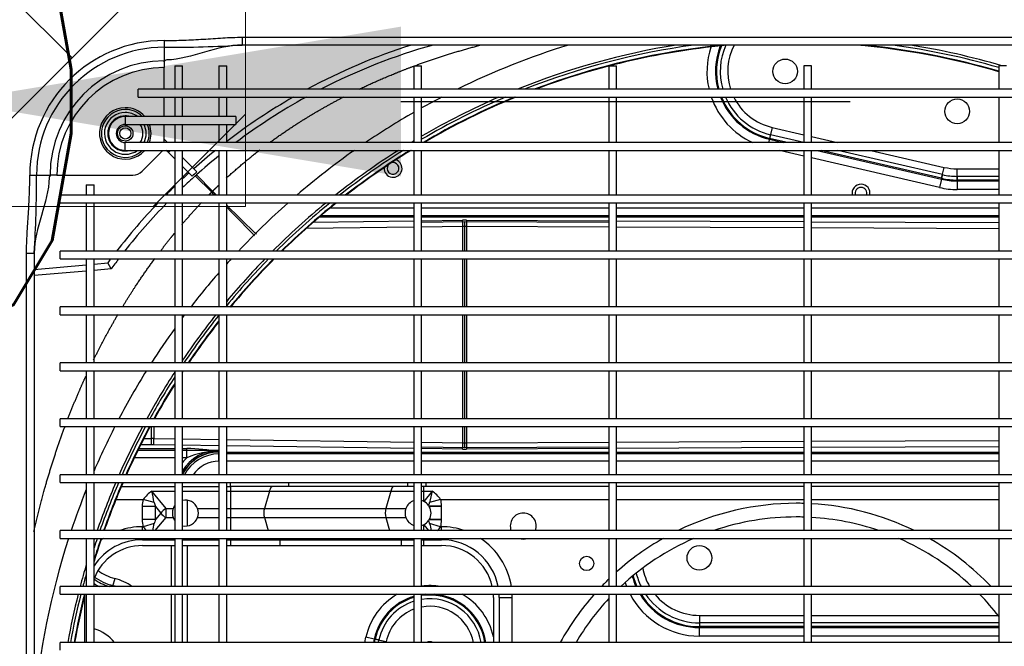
# Model space of a CAD drawing. Header units: millimetres. Extents: x -8884 to 95252, y -19446 to 55103.
# Tile 10 of 39: x -1960 to -1922, y -5194 to -5170. Entities that reach past the tile are written whole.
import ezdxf

# ---------------------------------------------------------------- set-up
doc = ezdxf.new("R2010")
doc.units = ezdxf.units.MM
doc.header["$LTSCALE"] = 1000
doc.header["$MEASUREMENT"] = 0
doc.linetypes.add('DASHDOT2', pattern=[0.5, 0.25, -0.125, 0, -0.125])
doc.linetypes.add('DASHED', pattern=[0.75, 0.5, -0.25])
doc.layers.get('Defpoints').update_dxf_attribs({"lineweight": 0})
doc.layers.add('EL_odgromówka', color=142, linetype='DASHDOT2', lineweight=60)
doc.layers.add('klimat_gaz', color=211, linetype='DASHED', lineweight=50)
doc.layers.add('KLIMA_NOWE', color=3, linetype='Continuous')
doc.layers.add('VRF_OPIS', color=7, linetype='Continuous', lineweight=30, plot=False)
doc.styles.get("Standard").update_dxf_attribs({"font": 'txt.shx'})
doc.dimstyles.get("Standard").update_dxf_attribs({"dimtxt": 0.18, "dimasz": 0.18, "dimexe": 0.18, "dimexo": 0.0625, "dimgap": 0.09, "dimtad": 0, "dimtih": 1, "dimtoh": 1, "dimdec": 4, "dimzin": 0, "dimdsep": 46, "dimtxsty": 'Standard', "dimcen": 0.09, "dimadec": 0, "dimazin": 0, "dimtfac": 1, "dimtdec": 4, "dimtofl": 0, "dimtmove": 0, "dimatfit": 3, "dimfxl": 0, "dimtolj": 1, "dimtzin": 0, "dimarcsym": 0})

# ---------------------------------------------------------------- blocks, each defined once
blk = doc.blocks.new('zw$D4A5')
at = {"layer": 'KLIMA_NOWE'}
for p, q in [((111.8, 740.77), (521.8, 740.77)), ((521.8, 740.77), (521.8, 737.77)), ((551.8, 739.5), (551.8, 736.9)), ((521.8, 737.77), (111.8, 737.77)), ((514.84, 717.77), (513.12, 737.77)), ((515.53, 737.77), (517.27, 717.77)), ((551.8, 736.9), (551.8, 731.7)), ((551.67, 731.7), (551.8, 731.7)), ((551.8, 731.34), (551.8, 731.7)), ((551.8, 729.1), (551.8, 731.34)), ((369.05, 727.77), (372.05, 727.77)), ((372.05, 152.77), (372.05, 727.77)), ((390.55, 727.77), (390.55, 152.77)), ((390.55, 727.77), (393.55, 727.77)), ((393.55, 152.77), (393.55, 727.77)), ((412.05, 727.77), (412.05, 152.77)), ((412.05, 727.77), (415.05, 727.77)), ((415.05, 152.77), (415.05, 727.77)), ((433.55, 727.77), (433.55, 152.77)), ((433.55, 727.77), (436.55, 727.77)), ((436.55, 152.77), (436.55, 727.77)), ((455.05, 727.77), (455.05, 152.77)), ((455.05, 727.77), (458.05, 727.77)), ((458.05, 152.77), (458.05, 727.77)), ((476.55, 727.77), (476.55, 152.77)), ((476.55, 727.77), (479.55, 727.77)), ((479.55, 152.77), (479.55, 727.77)), ((498.05, 727.77), (498.05, 152.77)), ((498.05, 727.77), (501.05, 727.77)), ((501.05, 152.77), (501.05, 727.77)), ((519.55, 727.77), (519.55, 152.77)), ((519.55, 727.77), (522.55, 727.77)), ((522.55, 152.77), (522.55, 727.77)), ((541.05, 727.77), (541.05, 152.77)), ((541.05, 727.77), (544.05, 727.77)), ((544.05, 152.77), (544.05, 727.77)), ((551.8, 729.1), (551.8, 699.84)), ((389.3, 718.42), (372.05, 718.42)), ((390.55, 717.77), (372.05, 717.77)), ((389.3, 718.58), (389.3, 718.42)), ((412.05, 717.77), (393.55, 717.77)), ((433.55, 717.77), (415.05, 717.77)), ((455.05, 717.77), (436.55, 717.77)), ((476.55, 717.77), (458.05, 717.77)), ((498.05, 717.77), (479.55, 717.77)), ((519.55, 717.77), (501.05, 717.77)), ((541.05, 717.77), (522.55, 717.77)), ((548.05, 717.77), (544.05, 717.77)), ((548.05, 717.77), (548.05, 714.77)), ((372.05, 714.77), (390.55, 714.77)), ((393.55, 714.77), (412.05, 714.77)), ((415.05, 714.77), (433.55, 714.77)), ((436.55, 714.77), (455.05, 714.77)), ((458.05, 714.77), (476.55, 714.77)), ((479.55, 714.77), (498.05, 714.77)), ((501.05, 714.77), (519.55, 714.77)), ((515.67, 708.24), (515.1, 714.77)), ((517.53, 714.77), (517.98, 709.54)), ((522.55, 714.77), (541.05, 714.77)), ((544.05, 714.77), (548.05, 714.77)), ((515.67, 708.24), (517.98, 709.54)), ((393.55, 707.64), (393.89, 707.55)), ((396.64, 706.84), (393.55, 707.64)), ((427.05, 706.36), (427.05, 695.88)), ((432.05, 704.29), (432.05, 683.77)), ((561.3, 702.77), (564.3, 702.77)), ((561.3, 702.77), (561.3, 177.77)), ((564.3, 177.77), (564.3, 702.77)), ((574.3, 702.77), (571.3, 702.77)), ((571.3, 702.77), (571.3, 660.27)), ((574.3, 660.27), (574.3, 702.77)), ((443.05, 683.77), (443.05, 699.31)), ((445.89, 683.77), (445.89, 697.94)), ((446.62, 697.57), (446.62, 683.77)), ((581.8, 697.77), (581.8, 182.77)), ((581.8, 697.77), (584.8, 697.77)), ((584.8, 182.77), (584.8, 697.77)), ((409.3, 696.17), (409.3, 683.77)), ((411.55, 696.17), (412.05, 696.17)), ((411.55, 696.17), (411.55, 683.77)), ((415.05, 696.17), (416.55, 696.17)), ((416.55, 695.88), (416.55, 696.17)), ((417.79, 691.63), (416.55, 695.88)), ((424.31, 696.24), (419.29, 696.24)), ((419.29, 691.11), (419.29, 696.24)), ((424.31, 691.11), (424.31, 696.24)), ((425.81, 691.63), (427.05, 695.88)), ((448.07, 692.71), (448.07, 696.85)), ((450.49, 695.62), (450.49, 692.71)), ((553.26, 696.3), (560.34, 689.23)), ((415.05, 691.22), (420.05, 687.1)), ((421.8, 689.04), (419.29, 691.11)), ((419.29, 691.11), (424.31, 691.11)), ((424.31, 691.11), (421.8, 689.04)), ((423.55, 687.1), (430.23, 692.61)), ((430.23, 692.61), (430.23, 683.77)), ((447.95, 683.77), (448.07, 691.86)), ((448.07, 692.71), (450.49, 692.71)), ((450.48, 691.73), (450.37, 683.77)), ((455.05, 691.73), (450.48, 691.73)), ((450.49, 692.71), (455.05, 692.71)), ((420.05, 687.1), (420.05, 684.35)), ((420.05, 687.1), (423.55, 687.1)), ((423.55, 687.1), (423.55, 684.35)), ((558.04, 683.77), (560.48, 686.2)), ((560.48, 686.2), (561.3, 687.02)), ((561.3, 685.38), (560.48, 686.2)), ((564.3, 687.77), (571.3, 687.77)), ((565.58, 687.77), (564.3, 686.49)), ((574.3, 687.77), (581.8, 687.77)), ((584.8, 687.77), (593.14, 687.77)), ((595.38, 687.77), (593.14, 687.77)), ((595.38, 687.77), (595.74, 687.77)), ((600.93, 687.77), (595.74, 687.77)), ((603.53, 687.77), (600.93, 687.77)), ((372.05, 685.03), (390.55, 685.03)), ((390.55, 683.77), (372.05, 683.77)), ((393.55, 685.03), (409.3, 685.03)), ((412.05, 683.77), (393.55, 683.77)), ((433.55, 683.77), (415.05, 683.77)), ((455.05, 683.77), (436.55, 683.77)), ((476.55, 683.77), (458.05, 683.77)), ((498.05, 683.77), (479.55, 683.77)), ((519.55, 683.77), (501.05, 683.77)), ((541.05, 683.77), (522.55, 683.77)), ((561.3, 683.77), (544.05, 683.77)), ((571.3, 683.77), (564.3, 683.77)), ((581.8, 683.77), (574.3, 683.77)), ((593.8, 683.77), (584.8, 683.77)), ((593.8, 683.77), (593.8, 680.77)), ((372.05, 680.77), (390.55, 680.77)), ((390.55, 678.93), (372.05, 678.93)), ((393.55, 680.77), (412.05, 680.77)), ((409.3, 678.93), (393.55, 678.93)), ((409.3, 680.77), (409.3, 666.77)), ((411.55, 680.77), (411.55, 666.77)), ((415.05, 680.77), (433.55, 680.77)), ((426.75, 678.93), (416.85, 678.93)), ((430.23, 680.77), (430.23, 666.77)), ((432.05, 680.77), (432.05, 666.77)), ((436.55, 680.77), (455.05, 680.77)), ((443.05, 679.06), (443.05, 680.77)), ((443.05, 679.06), (446.62, 679.06)), ((445.89, 666.77), (445.89, 680.77)), ((446.62, 680.77), (446.62, 679.06)), ((447.71, 666.77), (447.91, 680.77)), ((450.33, 680.77), (450.13, 666.77)), ((458.05, 680.77), (476.55, 680.77)), ((479.55, 680.77), (498.05, 680.77)), ((501.05, 680.77), (519.55, 680.77)), ((522.55, 680.77), (541.05, 680.77)), ((544.05, 680.77), (561.3, 680.77)), ((551.36, 677.08), (555.04, 680.77)), ((558.58, 680.77), (553.03, 675.22)), ((564.3, 680.77), (571.3, 680.77)), ((574.3, 680.77), (581.8, 680.77)), ((584.8, 680.77), (593.8, 680.77)), ((420.05, 674.98), (420.05, 666.77)), ((423.55, 674.98), (423.55, 666.77)), ((545.21, 669.54), (551.5, 675.83)), ((551.85, 675.43), (545.59, 669.18)), ((551.5, 675.83), (551.85, 675.43)), ((390.55, 666.77), (372.05, 666.77)), ((412.05, 666.77), (393.55, 666.77)), ((433.55, 666.77), (415.05, 666.77)), ((455.05, 666.77), (436.55, 666.77)), ((441.71, 666.77), (441.71, 666.77)), ((441.71, 666.77), (445.28, 666.77)), ((445.89, 666.77), (444.55, 666.77)), ((444.55, 666.77), (444.55, 666.77)), ((445.39, 666.77), (445.28, 666.77)), ((445.28, 666.77), (445.28, 666.77)), ((476.55, 666.77), (458.05, 666.77)), ((498.05, 666.77), (479.55, 666.77)), ((519.55, 666.77), (501.05, 666.77)), ((541.05, 666.77), (522.55, 666.77)), ((561.3, 666.77), (544.05, 666.77)), ((545.21, 669.54), (545.59, 669.18)), ((571.3, 666.77), (564.3, 666.77)), ((581.8, 666.77), (574.3, 666.77)), ((593.8, 666.77), (584.8, 666.77)), ((593.8, 666.77), (593.8, 663.77)), ((372.05, 663.77), (390.55, 663.77)), ((393.55, 663.77), (412.05, 663.77)), ((409.3, 663.77), (409.3, 662.24)), ((411.55, 663.77), (411.55, 662.24)), ((415.05, 663.77), (433.55, 663.77)), ((420.05, 663.77), (420.05, 662.24)), ((423.55, 663.77), (423.55, 662.24)), ((430.23, 663.77), (430.23, 662.24)), ((432.05, 663.77), (432.05, 662.24)), ((436.55, 663.77), (455.05, 663.77)), ((441.71, 591.77), (441.71, 663.77)), ((444.55, 591.77), (444.55, 663.77)), ((445.28, 663.77), (445.28, 591.77)), ((446.66, 591.77), (447.67, 663.77)), ((450.09, 663.77), (449.08, 591.77)), ((458.05, 663.77), (476.55, 663.77)), ((479.55, 663.77), (498.05, 663.77)), ((501.05, 663.77), (519.55, 663.77)), ((522.55, 663.77), (541.05, 663.77)), ((544.05, 663.77), (561.3, 663.77)), ((564.3, 663.77), (571.3, 663.77)), ((574.3, 663.77), (581.8, 663.77)), ((584.8, 663.77), (593.8, 663.77)), ((409.3, 662.24), (409.3, 643.38)), ((411.55, 662.24), (409.3, 662.24)), ((411.55, 662.24), (412.05, 662.24)), ((411.55, 662.24), (411.55, 643.38)), ((420.05, 662.24), (415.05, 662.24)), ((423.55, 662.24), (420.05, 662.24)), ((420.05, 662.24), (420.05, 649.25)), ((430.23, 662.24), (423.55, 662.24)), ((423.55, 662.24), (423.55, 649.25)), ((432.05, 662.24), (430.23, 662.24)), ((430.23, 662.24), (430.23, 647.36)), ((432.05, 662.24), (433.55, 662.24)), ((432.05, 639.95), (432.05, 662.24)), ((574.3, 660.27), (571.3, 660.27)), ((601.8, 222.77), (601.8, 657.77)), ((604.8, 657.77), (601.8, 657.77)), ((604.8, 657.77), (604.8, 222.77)), ((420.05, 649.25), (415.05, 647.84)), ((420.05, 649.25), (420.05, 602.54)), ((430.23, 647.36), (423.55, 649.25)), ((423.55, 649.25), (423.55, 602.54)), ((430.23, 647.36), (430.23, 600.65)), ((409.3, 643.38), (409.3, 596.67)), ((411.55, 643.38), (409.3, 643.38)), ((411.55, 643.38), (411.55, 596.67)), ((433.55, 639.95), (432.05, 639.95)), ((432.05, 594.07), (432.05, 639.95)), ((531.77, 591.77), (531.19, 633.24)), ((533.65, 630.46), (534.19, 591.77)), ((535.57, 591.77), (535.57, 628.24)), ((536.3, 627.37), (536.3, 591.77)), ((539.14, 623.97), (539.14, 591.77)), ((372.05, 610.62), (374.04, 610.19)), ((373.35, 606.98), (374.04, 610.19)), ((373.35, 606.98), (372.05, 607.25)), ((372.05, 606.9), (373.28, 606.64)), ((373.28, 606.64), (372.38, 602.4)), ((372.98, 605.22), (373.35, 606.98)), ((373.28, 606.64), (373.35, 606.98)), ((372.05, 605.42), (372.98, 605.22)), ((372.38, 602.4), (372.05, 602.47)), ((420.05, 602.54), (415.05, 601.12)), ((420.05, 602.54), (420.05, 594.85)), ((423.55, 602.54), (423.55, 594.85)), ((430.23, 600.65), (423.55, 602.54)), ((430.23, 600.65), (430.23, 591.77)), ((409.3, 596.67), (409.3, 591.77)), ((411.55, 596.67), (409.3, 596.67)), ((411.55, 596.67), (411.55, 591.77)), ((390.55, 591.77), (372.05, 591.77)), ((412.05, 591.77), (393.55, 591.77)), ((433.55, 591.77), (415.05, 591.77)), ((432.05, 594.07), (433.55, 594.07)), ((432.05, 591.77), (432.05, 594.07)), ((455.05, 591.77), (436.55, 591.77)), ((476.55, 591.77), (458.05, 591.77)), ((498.05, 591.77), (479.55, 591.77)), ((519.55, 591.77), (501.05, 591.77)), ((541.05, 591.77), (522.55, 591.77)), ((561.3, 591.77), (544.05, 591.77)), ((581.8, 591.77), (564.3, 591.77)), ((593.8, 591.77), (584.8, 591.77)), ((593.8, 591.77), (593.8, 588.77)), ((372.05, 588.77), (390.55, 588.77)), ((393.55, 588.77), (412.05, 588.77)), ((409.3, 588.77), (409.3, 588.1)), ((409.3, 588.1), (409.3, 581.17)), ((411.55, 588.1), (409.3, 588.1)), ((411.55, 588.77), (411.55, 588.1)), ((411.55, 588.1), (412.05, 588.1)), ((411.55, 588.1), (411.55, 581.17)), ((415.05, 588.77), (433.55, 588.77)), ((417.25, 588.1), (415.05, 588.1)), ((417.31, 587.98), (415.05, 586.11)), ((430.23, 584.72), (426.29, 587.98)), ((430.23, 588.1), (426.35, 588.1)), ((430.23, 588.77), (430.23, 588.1)), ((432.05, 588.1), (430.23, 588.1)), ((430.23, 588.1), (430.23, 584.72)), ((432.05, 587.21), (432.05, 588.77)), ((432.05, 516.77), (432.05, 587.21)), ((433.55, 587.21), (432.05, 587.21)), ((436.55, 588.77), (455.05, 588.77)), ((441.71, 516.77), (441.71, 588.77)), ((444.55, 516.77), (444.55, 588.77)), ((445.28, 588.77), (445.28, 516.77)), ((446.4, 573.04), (446.62, 588.77)), ((446.88, 572.22), (447.12, 588.77)), ((449.04, 588.77), (448.81, 572.91)), ((458.05, 588.77), (476.55, 588.77)), ((479.55, 588.77), (498.05, 588.77)), ((501.05, 588.77), (519.55, 588.77)), ((522.55, 588.77), (541.05, 588.77)), ((532.04, 572.91), (531.81, 588.77)), ((533.73, 588.77), (533.97, 572.22)), ((534.23, 588.77), (534.45, 573.04)), ((535.57, 516.77), (535.57, 588.77)), ((536.3, 588.77), (536.3, 516.77)), ((539.14, 588.77), (539.14, 516.77)), ((544.05, 588.77), (561.3, 588.77)), ((564.3, 588.77), (581.8, 588.77)), ((584.8, 588.77), (593.8, 588.77)), ((416.55, 581.46), (417.79, 585.7)), ((418.93, 586.07), (419.17, 585.92)), ((419.08, 581.1), (419.17, 585.92)), ((419.17, 585.92), (419.29, 585.84)), ((419.29, 581.1), (419.29, 585.84)), ((424.31, 585.84), (424.43, 585.92)), ((424.31, 581.1), (424.31, 585.84)), ((424.43, 585.92), (424.67, 586.07)), ((424.52, 581.1), (424.43, 585.92)), ((427.05, 581.46), (425.81, 585.7)), ((411.55, 581.17), (412.05, 581.17)), ((415.05, 581.17), (416.55, 581.17)), ((416.55, 581.17), (416.55, 581.46)), ((419.08, 581.1), (419.29, 581.1)), ((419.29, 581.1), (424.31, 581.1)), ((424.31, 581.1), (424.52, 581.1)), ((427.05, 581.46), (427.05, 516.77)), ((446.88, 572.22), (455.05, 572.22)), ((447.13, 516.77), (446.88, 572.22)), ((448.81, 572.91), (455.05, 572.91)), ((458.05, 572.91), (476.55, 572.91)), ((458.05, 572.22), (476.55, 572.22)), ((479.55, 572.91), (498.05, 572.91)), ((479.55, 572.22), (498.05, 572.22)), ((501.05, 572.91), (519.55, 572.91)), ((501.05, 572.22), (519.55, 572.22)), ((522.55, 572.91), (532.04, 572.91)), ((522.55, 572.22), (533.97, 572.22)), ((533.97, 572.22), (533.72, 516.77)), ((446.64, 516.77), (446.39, 571.48)), ((455.05, 571.53), (448.81, 571.53)), ((448.81, 571.53), (449.05, 516.77)), ((476.55, 571.53), (458.05, 571.53)), ((498.05, 571.53), (479.55, 571.53)), ((519.55, 571.53), (501.05, 571.53)), ((532.04, 571.53), (522.55, 571.53)), ((531.8, 516.77), (532.04, 571.53)), ((534.46, 571.48), (534.21, 516.77)), ((389.3, 561.17), (372.05, 561.17)), ((389.3, 558.92), (372.05, 558.92)), ((389.3, 558.92), (389.3, 553.92)), ((372.05, 553.92), (389.3, 553.92)), ((390.55, 516.77), (372.05, 516.77)), ((412.05, 516.77), (393.55, 516.77)), ((433.55, 516.77), (415.05, 516.77)), ((455.05, 516.77), (436.55, 516.77)), ((476.55, 516.77), (458.05, 516.77)), ((498.05, 516.77), (479.55, 516.77)), ((519.55, 516.77), (501.05, 516.77)), ((541.05, 516.77), (522.55, 516.77)), ((561.3, 516.77), (544.05, 516.77)), ((581.8, 516.77), (564.3, 516.77)), ((593.8, 516.77), (584.8, 516.77)), ((593.8, 516.77), (593.8, 513.77)), ((372.05, 513.77), (390.55, 513.77)), ((393.55, 513.77), (412.05, 513.77)), ((415.05, 513.77), (433.55, 513.77)), ((427.05, 513.77), (427.05, 441.77)), ((432.05, 441.77), (432.05, 513.77)), ((436.55, 513.77), (455.05, 513.77)), ((441.71, 441.77), (441.71, 513.77)), ((444.55, 441.77), (444.55, 513.77)), ((445.28, 513.77), (445.28, 441.77)), ((446.97, 441.77), (446.65, 513.77)), ((449.07, 513.77), (449.39, 441.77)), ((458.05, 513.77), (476.55, 513.77)), ((479.55, 513.77), (498.05, 513.77)), ((501.05, 513.77), (519.55, 513.77)), ((522.55, 513.77), (541.05, 513.77)), ((531.46, 441.77), (531.78, 513.77)), ((534.2, 513.77), (533.88, 441.77)), ((535.57, 441.77), (535.57, 513.77)), ((536.3, 513.77), (536.3, 441.77)), ((539.14, 513.77), (539.14, 441.77)), ((544.05, 513.77), (561.3, 513.77)), ((564.3, 513.77), (581.8, 513.77)), ((584.8, 513.77), (593.8, 513.77)), ((374.47, 441.77), (374.47, 481.93)), ((374.47, 481.93), (377.76, 481.93)), ((377.76, 481.93), (377.76, 441.77)), ((378.11, 481.93), (377.76, 481.93)), ((379.55, 481.93), (378.11, 481.93)), ((382.44, 481.93), (378.11, 481.93)), ((378.11, 441.77), (378.11, 481.93)), ((379.55, 441.77), (379.55, 481.93)), ((382.44, 481.93), (382.44, 441.77)), ((565.57, 454.99), (564.3, 455.29)), ((565.57, 454.99), (564.3, 449.53)), ((564.3, 448), (565.91, 454.92)), ((564.33, 441.77), (567.31, 454.59)), ((565.91, 454.92), (565.57, 454.99)), ((567.31, 454.59), (565.91, 454.92)), ((570.12, 453.94), (565.91, 454.92)), ((559.12, 441.77), (561.3, 451.16)), ((570.12, 453.94), (567.3, 441.77)), ((390.55, 441.77), (372.05, 441.77)), ((412.05, 441.77), (393.55, 441.77)), ((433.55, 441.77), (415.05, 441.77)), ((455.05, 441.77), (436.55, 441.77)), ((476.55, 441.77), (458.05, 441.77)), ((498.05, 441.77), (479.55, 441.77)), ((519.55, 441.77), (501.05, 441.77)), ((541.05, 441.77), (522.55, 441.77)), ((561.3, 441.77), (544.05, 441.77)), ((581.8, 441.77), (564.3, 441.77)), ((593.8, 441.77), (584.8, 441.77)), ((593.8, 438.77), (593.8, 441.77)), ((372.05, 438.77), (390.55, 438.77)), ((374.47, 366.77), (374.47, 438.77)), ((377.76, 438.77), (377.76, 366.77)), ((378.11, 366.77), (378.11, 438.77)), ((379.55, 366.77), (379.55, 438.77)), ((382.44, 438.77), (382.44, 367.04)), ((393.55, 438.77), (412.05, 438.77)), ((415.05, 438.77), (433.55, 438.77)), ((427.05, 438.77), (427.05, 366.77)), ((432.05, 366.77), (432.05, 438.77)), ((436.55, 438.77), (455.05, 438.77)), ((441.71, 366.77), (441.71, 438.77)), ((444.55, 366.77), (444.55, 438.77)), ((445.28, 438.77), (445.28, 366.77)), ((447.31, 366.77), (446.99, 438.77)), ((449.4, 438.77), (449.73, 366.77)), ((458.05, 438.77), (476.55, 438.77)), ((479.55, 438.77), (498.05, 438.77)), ((501.05, 438.77), (519.55, 438.77)), ((522.55, 438.77), (541.05, 438.77)), ((531.12, 366.77), (531.45, 438.77)), ((533.86, 438.77), (533.54, 366.77)), ((535.57, 366.77), (535.57, 438.77)), ((536.3, 438.77), (536.3, 366.77)), ((539.14, 438.77), (539.14, 366.77)), ((544.05, 438.77), (561.3, 438.77)), ((547, 389.57), (558.42, 438.77)), ((561.3, 436.61), (550.2, 388.83)), ((564.3, 438.77), (581.8, 438.77)), ((566.6, 438.77), (564.3, 428.86)), ((584.8, 438.77), (593.8, 438.77)), ((550.54, 388.75), (561.3, 435.08)), ((551.95, 388.42), (561.3, 428.7)), ((561.3, 415.94), (554.76, 387.77)), ((550.2, 388.83), (547, 389.57)), ((550.54, 388.75), (550.2, 388.83)), ((551.95, 388.42), (550.54, 388.75)), ((550.54, 388.75), (554.76, 387.77)), ((546.22, 366.77), (546.22, 382.77)), ((549.51, 382.77), (546.22, 382.77)), ((549.51, 382.77), (549.51, 366.77)), ((549.86, 382.77), (549.51, 382.77)), ((551.3, 382.77), (549.86, 382.77)), ((549.86, 382.77), (554.19, 382.77)), ((549.86, 366.77), (549.86, 382.77)), ((551.3, 366.77), (551.3, 382.77)), ((554.19, 382.77), (554.19, 366.77)), ((390.55, 366.77), (372.05, 366.77)), ((412.05, 366.77), (393.55, 366.77)), ((433.55, 366.77), (415.05, 366.77)), ((455.05, 366.77), (436.55, 366.77)), ((476.55, 366.77), (458.05, 366.77)), ((498.05, 366.77), (479.55, 366.77)), ((519.55, 366.77), (501.05, 366.77)), ((541.05, 366.77), (522.55, 366.77)), ((561.3, 366.77), (544.05, 366.77)), ((581.8, 366.77), (564.3, 366.77)), ((593.8, 366.77), (584.8, 366.77)), ((593.8, 363.77), (593.8, 366.77))]:
    blk.add_line(p, q, dxfattribs=at)
for centre, radius in [((567.8, 702.77), 2.95), ((567.8, 702.77), 2.15), ((402.41, 525.28), 2.75), ((404.55, 481.93), 4.75), ((404.55, 481.93), 4.75), ((591.66, 448.94), 4.75), ((591.66, 448.94), 4.75), ((576.3, 382.77), 4.75), ((576.3, 382.77), 4.75)]:
    blk.add_circle(centre, radius, dxfattribs=at)
for centre, radius, start, end in [((551.8, 687.77), 51.73, 0, 90), ((321.84, 445.8), 293, 72.0691, 85.1863), ((550.67, 1217.89), 480.99, 266.5586, 270.1343), ((551.8, 687.77), 49.13, 0, 90), ((550.82, 730.69), 1.32, 50.189, 90.7683), ((551.31, 731.37), 0.489, 357.0221, 43.5669), ((551.8, 687.77), 43.94, 0, 90), ((551.8, 687.77), 41.34, 0, 90), ((321.84, 445.8), 283.55, 75.9775, 79.8014), ((321.84, 445.8), 282.55, 75.9268, 79.765), ((321.84, 445.8), 293, 68.158, 71.4514), ((321.84, 445.8), 281.2, 75.8577, 79.7152), ((321.84, 445.8), 281, 75.8474, 79.7078), ((321.84, 445.8), 283.55, 73.5647, 75.3518), ((389.3, 696.17), 22.25, 88.1957, 90), ((321.84, 445.8), 282.55, 74.2667, 75.2988), ((362.8, 718.77), 15, 308.0731, 344.5217), ((362.8, 718.77), 15, 308.0731, 344.5217), ((414.55, 702.22), 22.07, 145.3621, 162.0492), ((414.55, 702.22), 23.52, 147.7649, 153.2213), ((414.55, 702.22), 21.34, 143.9877, 165.5225), ((414.55, 702.22), 18.5, 143.3883, 165.5225), ((389.3, 696.17), 20, 0, 68.4107), ((389.3, 696.17), 22.25, 0, 56.7009), ((321.84, 445.8), 281, 71.2755, 73.172), ((321.84, 445.8), 281.2, 71.2893, 73.0377), ((321.84, 445.8), 282.55, 71.3822, 72.1602), ((389.3, 696.17), 27.25, 33.3985, 35.9246), ((321.84, 445.8), 283.55, 71.4503, 71.5427), ((321.84, 445.8), 283.55, 66.7994, 70.8097), ((321.84, 445.8), 282.55, 66.7125, 70.7391), ((321.84, 445.8), 293, 62.959, 66.6318), ((567.8, 702.77), 9.91, 0, 229.033), ((321.84, 445.8), 281.2, 66.5938, 70.6427), ((321.84, 445.8), 281, 66.5761, 70.6284), ((380.34, 522.44), 232.28, 53.1795, 53.6603), ((567.8, 702.77), 9.21, 0, 225.0915), ((567.8, 702.77), 8.03, 0, 215.9289), ((567.8, 702.77), 6.75, 0, 195.7757), ((567.8, 702.77), 6.5, 90, 180), ((567.8, 702.77), 6.5, 0, 90), ((375.82, 712.22), 18.66, 341.8306, 345.5225), ((375.82, 712.22), 21.5, 325.5548, 345.5225), ((389.3, 696.17), 27.25, 0, 19.0991), ((321.84, 445.8), 283.55, 61.9803, 66.1383), ((321.84, 445.8), 293, 58.1292, 62.2984), ((380.34, 522.6), 229.73, 52.7016, 53.91), ((380.34, 522.44), 232.28, 46.2215, 52.2493), ((567.8, 702.77), 3.5, 0, 180), ((321.84, 445.8), 282.55, 61.8724, 66.0485), ((321.84, 445.8), 281.2, 61.7249, 65.926), ((321.84, 445.8), 281, 61.703, 65.9078), ((380.34, 522.6), 229.73, 45.6086, 51.755), ((567.8, 702.77), 9.21, 314.9085, 0), ((567.8, 702.77), 9.91, 310.967, 0), ((567.8, 702.77), 6.75, 344.2243, 0), ((567.8, 702.77), 8.03, 324.0711, 0), ((556.8, 699.84), 5, 180, 225), ((567.8, 702.77), 6.75, 238.7898, 301.2102), ((425.3, 684.17), 14.61, 126.7634, 134.6389), ((418.3, 684.17), 14.61, 35.2865, 53.2366), ((321.84, 445.8), 283.55, 57.0592, 61.2914), ((321.84, 445.8), 282.55, 57.3734, 61.1803), ((567.8, 702.77), 8.03, 244.15, 295.85), ((567.8, 702.77), 9.21, 247.6576, 292.3424), ((567.8, 702.77), 9.91, 249.3273, 290.6727), ((470.98, 941.98), 255.94, 257.3763, 258.005), ((372.62, 941.98), 255.94, 281.995, 283.0085), ((321.84, 445.8), 281.2, 57.8067, 61.0285), ((321.84, 445.8), 281, 57.8715, 61.0059), ((321.84, 445.8), 293, 54.3087, 57.4358), ((380.34, 522.44), 232.28, 43.9904, 45.1875), ((563.87, 692.77), 5, 225, 239.0551), ((595.4, 687.28), 0.491, 46.5229, 92.8881), ((617.74, 687.77), 22.01, 180, 180.3489), ((594.72, 686.78), 1.33, 359.2659, 39.7768), ((1081.92, 686.64), 480.99, 179.8657, 183.4414), ((421.8, 679.67), 5, 110.4923, 124.9771), ((421.8, 679.67), 5, 69.5077, 110.4923), ((421.8, 679.67), 5, 55.0229, 69.5077), ((421.8, 679.67), 5, 167.3273, 249.5077), ((421.8, 679.67), 5, 290.4923, 12.6727), ((429.55, 666.77), 15, 0, 62.1819), ((429.55, 666.77), 15.73, 0, 62.8168), ((429.55, 666.77), 15.84, 0, 62.0628), ((429.55, 666.77), 16.34, 0, 58.9389), ((429.55, 666.77), 18.26, 42.3168, 50.0509), ((417.07, 667.74), 28.34, 358.0352, 23.5451), ((379.49, 679.58), 67.14, 349.001, 359.5582), ((321.84, 445.8), 281, 56.5949, 56.739), ((321.84, 445.8), 282.55, 51.4474, 56.0723), ((321.84, 445.8), 281.2, 51.7947, 55.8866), ((321.84, 445.8), 281, 51.8466, 55.859), ((321.84, 445.8), 283.55, 51.5799, 55.9606), ((321.84, 445.8), 293, 53.0308, 53.3151), ((380.34, 522.6), 229.73, 41.8368, 43.5124), ((380.34, 522.44), 232.28, 42.1428, 42.9706), ((421.8, 679.67), 5, 249.5077, 290.4923), ((429.55, 666.77), 12.16, 0, 54.8572), ((321.84, 445.8), 293, 48.9513, 52.293), ((380.34, 522.3), 230.66, 41.5258, 42.1478), ((380.64, 522.3), 229.7, 38.9712, 41.8107), ((380.49, 522.3), 232.26, 38.8778, 41.5745), ((321.84, 445.8), 282.55, 45.596, 50.4815), ((321.84, 445.8), 283.55, 45.7936, 50.2372), ((321.84, 445.8), 293, 47.5642, 48.0658), ((380.49, 522.3), 232.26, 29.9168, 37.5228), ((321.84, 445.8), 281.2, 45.3254, 50.4099), ((321.84, 445.8), 281, 45.285, 50.3762), ((321.84, 445.8), 293, 41.5703, 46.7642), ((380.64, 522.3), 229.7, 28.8678, 36.913), ((321.84, 445.8), 283.55, 39.3697, 44.9417), ((321.84, 445.8), 282.55, 39.1219, 44.7382), ((321.84, 445.8), 281.2, 38.7817, 44.4593), ((321.84, 445.8), 281, 38.7309, 44.4177), ((321.84, 445.8), 293, 35.189, 40.6783), ((380.49, 522.3), 232.26, 17.663, 28.3983), ((380.64, 522.3), 229.7, 15.6764, 27.2782), ((321.84, 445.8), 283.55, 32.3832, 38.404), ((321.84, 445.8), 282.55, 32.0621, 38.1476), ((321.84, 445.8), 281.2, 31.6192, 37.7952), ((321.84, 445.8), 281, 31.5529, 37.7425), ((368.82, 585.66), 25.08, 29.9708, 78), ((321.84, 445.8), 293, 29.8796, 34.1578), ((368.82, 585.66), 21.44, 16.537, 78), ((368.82, 585.66), 21.79, 16.2667, 78), ((368.82, 585.66), 17.11, 20.8949, 78), ((368.82, 585.66), 20, 17.7687, 78), ((554.4, 599.77), 3.45, 86.4393, 340.5758), ((554.4, 599.77), 2.25, 55.1209, 0), ((554.4, 599.77), 2.25, 0, 11.8943), ((421.8, 590.17), 5, 110.4923, 161.0524), ((421.8, 590.17), 5, 69.5077, 110.4923), ((421.8, 590.17), 5, 18.8502, 69.5077), ((321.84, 445.8), 283.55, 30.9826, 31.2331), ((368.82, 585.66), 20, 279.285, 8.927), ((368.82, 585.66), 17.11, 280.8688, 10.4485), ((368.82, 585.66), 21.44, 278.655, 8.3217), ((368.82, 585.66), 21.79, 4.354, 8.1885), ((368.82, 585.66), 25.08, 350.3651, 7.1081), ((421.8, 590.17), 5, 196.4559, 204.4793), ((421.8, 590.17), 5, 204.4793, 206.0117), ((421.8, 590.17), 5, 206.0117, 234.9829), ((421.8, 590.17), 5, 305.0171, 333.9883), ((421.8, 590.17), 5, 333.9883, 335.5207), ((421.8, 590.17), 5, 335.5207, 343.4442), ((321.84, 445.8), 281.2, 22.4137, 30.4333), ((321.84, 445.8), 281, 22.3146, 30.3638), ((321.84, 445.8), 282.55, 23.0699, 30.3966), ((321.84, 445.8), 283.55, 23.5397, 30.2781), ((321.84, 445.8), 293, 27.4737, 29.2053), ((368.83, 585.67), 3.45, 0, 20.838), ((368.83, 585.67), 3.45, 339.162, 0), ((368.82, 585.66), 21.79, 278.5164, 355.646), ((470.98, 335.35), 255.94, 101.995, 102.6237), ((421.8, 590.17), 5, 239.8749, 300.1251), ((372.62, 335.35), 255.94, 76.9915, 78.005), ((418.3, 593.17), 14.61, 306.7634, 324.7135), ((389.3, 581.17), 22.25, 281.0118, 0), ((389.3, 581.17), 20, 282.2689, 0), ((425.3, 593.17), 14.61, 225.3611, 233.2366), ((389.3, 581.17), 27.25, 340.9009, 0), ((368.82, 585.66), 25.08, 282.4235, 330.0292), ((321.84, 445.8), 293, 17.1608, 26.174), ((389.3, 581.17), 27.25, 278.9727, 326.6015), ((389.3, 581.17), 20, 270, 273.5833), ((389.3, 581.17), 22.25, 270, 273.2206), ((389.3, 581.17), 27.25, 270, 272.6292), ((416.8, 549.67), 5, 0, 110.4873), ((416.8, 549.67), 5, 161.8051, 198.1949), ((416.8, 549.67), 5, 249.5127, 0), ((321.84, 445.8), 283.55, 9.1355, 21.973), ((321.84, 445.8), 282.55, 7.774, 21.4649), ((321.84, 445.8), 281.2, 5.3909, 20.7525), ((321.84, 445.8), 281, 4.9399, 20.6446), ((321.8, 444.67), 103.75, 48.4977, 61.0309), ((321.8, 444.67), 98.5, 47.05, 59.326), ((321.8, 444.67), 103.75, 44.02, 46.2458), ((321.8, 444.67), 98.5, 23.617, 43.2454), ((321.8, 444.67), 103.75, 29.5554, 41.7587), ((404.55, 481.93), 30.08, 117.7371, 180), ((404.55, 481.93), 30.08, 108.3373, 111.4496), ((404.55, 481.93), 26.79, 105.3833, 114.2428), ((404.55, 481.93), 26.79, 121.506, 180), ((404.55, 481.93), 26.44, 121.9672, 180), ((404.55, 481.93), 26.44, 105.0434, 114.5812), ((404.55, 481.93), 25, 103.5547, 116.1039), ((404.55, 481.93), 25, 124.0558, 180), ((404.55, 481.93), 22.11, 100.1464, 119.8307), ((404.55, 481.93), 22.11, 129.2795, 180), ((321.8, 444.67), 103.75, 0, 25.9999), ((591.66, 448.94), 30.08, 109.1404, 155.4597), ((591.66, 448.94), 30.08, 71.8211, 103.1903), ((321.8, 444.67), 98.5, 0, 18.7909), ((591.66, 448.94), 26.79, 111.6023, 166.9279), ((591.66, 448.94), 26.44, 111.8998, 166.9279), ((591.66, 448.94), 26.79, 68.6027, 104.8457), ((591.66, 448.94), 26.44, 68.2181, 105.0447), ((591.66, 448.94), 25, 66.08, 105.9357), ((591.66, 448.94), 25, 113.236, 166.9279), ((591.66, 448.94), 22.11, 62.7166, 108.0834), ((591.66, 448.94), 22.11, 116.4887, 166.9279), ((321.8, 444.67), 98.5, 358.3111, 0), ((321.8, 444.67), 103.75, 358.3966, 0), ((321.8, 444.67), 98.5, 341.2091, 356.5642), ((321.8, 444.67), 103.75, 334.0001, 356.7383), ((544.8, 419.77), 3.45, 0, 102.5559), ((544.8, 419.77), 2.25, 0, 109.4712), ((321.84, 445.8), 281, 343.6647, 355.0601), ((544.8, 419.77), 2.25, 250.5288, 0), ((544.8, 419.77), 3.45, 257.4441, 0), ((321.84, 445.8), 281.2, 343.6766, 354.6091), ((321.84, 445.8), 282.55, 343.757, 352.226), ((321.8, 444.67), 98.5, 316.7546, 336.383), ((321.84, 445.8), 283.55, 343.5571, 350.8645), ((321.8, 444.67), 103.75, 313.7542, 330.4446), ((576.3, 382.77), 30.08, 166.9279, 180), ((576.3, 382.77), 26.79, 166.9279, 180), ((576.3, 382.77), 26.44, 166.9279, 180), ((576.3, 382.77), 25, 166.9279, 180), ((576.3, 382.77), 22.11, 166.9279, 180), ((321.8, 444.67), 98.5, 307.7308, 314.2643), ((402.41, 364.06), 2.75, 79.8641, 100.1359)]:
    blk.add_arc(centre, radius, start, end, dxfattribs=at)
for centre, major_axis, ratio, start_param, end_param in [((427.86, 682.1), (14.36, -11.85), 0.536964, -3.718421, -3.491732), ((415.74, 682.1), (14.36, 11.85), 0.536964, 0.350139, 0.576828), ((427.86, 682.1), (-11.36, 9.38), 0.186691, -0.576828, -0.350139), ((415.74, 682.1), (11.36, 9.38), 0.186691, 0.350139, 0.576828), ((443.71, 692.71), (0, -16.3), 0.267949, 1.518436, 1.570796), ((450.48, 691.86), (-2.5, 0.04), 0.052331, 0.262167, 1.571531), ((446.12, 692.71), (0, -18.8), 0.232318, 1.518436, 1.570796), ((421.8, 687.1), (-1.75, -2.12), 0.536964, 4.135561, 5.129529), ((421.8, 687.1), (1.75, -2.12), 0.536964, 1.153657, 2.147625), ((546.78, 669.18), (-22.7, -22.57), 0.026137, -1.544507, -1.475884), ((545.21, 670.72), (-22.56, -22.7), 0.026137, 1.492743, 1.544507), ((545.21, 670.72), (-22.56, -22.7), 0.026137, 0.703132, 1.283789), ((546.78, 669.18), (-22.7, -22.57), 0.026137, -1.301483, -0.702711), ((421.8, 648.53), (2.75, 0), 0.342874, 0.880829, 2.260763), ((416.55, 646.04), (-5, 0), 0.342874, 5.832158, 6.283185), ((427.05, 646.04), (5, 0), 0.342874, 0, 0.880829), ((421.8, 601.81), (2.75, 0), 0.342874, 0.880829, 2.260763), ((416.55, 599.33), (-5, 0), 0.342874, 5.832158, 6.283185), ((427.05, 599.33), (5, 0), 0.342874, 0, 0.880829), ((427.86, 595.24), (-11.36, -9.38), 0.186691, 0.350139, 0.528586), ((415.74, 595.24), (11.36, -9.38), 0.186691, -0.528586, -0.350139), ((427.86, 595.24), (14.36, 11.85), 0.536964, 3.491732, 3.702617), ((415.74, 595.24), (14.36, -11.85), 0.536964, -0.561024, -0.350139), ((452.42, 571.86), (0, -22.5), 0.267949, 4.660029, 4.729183), ((448.81, 573.04), (-2.5, 0.04), 0.052331, 0.262167, 1.571531), ((454.83, 571.86), (0, 20), 0.301443, 1.518436, 1.587591), ((532.04, 573.04), (2.5, 0.04), 0.052331, 4.711654, 6.021018), ((526.02, 571.86), (0, -20), 0.301443, 1.554002, 1.623156), ((528.43, 571.86), (0, 22.5), 0.267949, 4.695595, 4.764749), ((448.81, 571.48), (-2.5, -0.01), 0.016793, 4.712313, 6.021348), ((532.04, 571.48), (2.5, -0.01), 0.016793, 0.261837, 1.570872)]:
    blk.add_ellipse(centre, major_axis=major_axis, ratio=ratio, start_param=start_param, end_param=end_param, dxfattribs=at)
for points, degree, knots in [([(521.8, 740.77), (524.3, 740.77), (526.8, 740.66), (531.8, 740.37), (534.3, 740.19), (539.29, 739.87), (541.79, 739.74), (546.79, 739.55), (549.3, 739.5), (551.8, 739.5)], 3, [0, 0, 0, 0, 0.25, 0.25, 0.5, 0.5, 0.75, 0.75, 1, 1, 1, 1]), ([(414.68, 737.94), (423.23, 736.01), (431.49, 733.67), (443.63, 730.24), (455.12, 725.95)], 2, [0.1875174, 0.1875174, 0.1875174, 0.2857143, 0.2857143, 0.4205074, 0.4205074, 0.4205074]), ([(458.13, 724.81), (463.36, 722.8), (468.46, 720.6), (471.47, 719.3), (474.42, 717.94)], 2, [0.43820807, 0.43820807, 0.43820807, 0.5, 0.5, 0.53512615, 0.53512615, 0.53512615]), ([(480.67, 714.98), (485.01, 712.85), (489.23, 710.59), (493.78, 708.16), (498.18, 705.57)], 2, [0.5725657, 0.5725657, 0.5725657, 0.625, 0.625, 0.6800783, 0.6800783, 0.6800783]), ([(501.18, 703.78), (505.22, 701.33), (509.13, 698.75), (514.55, 695.18), (519.72, 691.37)], 2, [0.6989469, 0.6989469, 0.6989469, 0.75, 0.75, 0.8191174, 0.8191174, 0.8191174]), ([(522.69, 689.14), (525.32, 687.13), (527.89, 685.06), (528.64, 684.45), (529.39, 683.84)], 2, [0.83918217, 0.83918217, 0.83918217, 0.875, 0.875, 0.88527865, 0.88527865, 0.88527865]), ([(603.53, 687.77), (603.53, 685.26), (603.59, 682.76), (603.77, 677.76), (603.9, 675.26), (604.22, 670.26), (604.4, 667.77), (604.69, 662.77), (604.8, 660.27), (604.8, 657.77)], 3, [0, 0, 0, 0, 0.25, 0.25, 0.5, 0.5, 0.75, 0.75, 1, 1, 1, 1]), ([(550.64, 663.89), (555.22, 658.9), (559.51, 653.51), (560.48, 652.28), (561.44, 651.04)], 2, [0.04393896, 0.04393896, 0.04393896, 0.125, 0.125, 0.1438798, 0.1438798, 0.1438798]), ([(564.41, 647.07), (568.17, 641.93), (571.66, 636.46), (577.14, 627.9), (581.91, 618.63)], 2, [0.1736404, 0.1736404, 0.1736404, 0.25, 0.25, 0.3731187, 0.3731187, 0.3731187]), ([(584.86, 612.69), (587.96, 606.23), (590.72, 599.46), (592.26, 595.69), (593.69, 591.83)], 2, [0.4133612, 0.4133612, 0.4133612, 0.5, 0.5, 0.5510975, 0.5510975, 0.5510975])]:
    blk.add_open_spline(points, degree=degree, knots=knots, dxfattribs=at)
for points, degree in [([(550.8, 732.01), (541.12, 732.37), (531.49, 737.77), (521.8, 737.77)], 3), ([(601.8, 657.77), (601.8, 667.45), (596.4, 677.08), (596.05, 686.77)], 3), ([(532.83, 680.95), (537.13, 677.27), (541.2, 673.43)], 2), ([(544.1, 670.64), (544.66, 670.09), (545.21, 669.54)], 2), ([(545.59, 669.18), (546.74, 668.02), (547.87, 666.85)], 2), ([(593.98, 591.04), (598.49, 578.77), (601.94, 565.56)], 2)]:
    blk.add_open_spline(points, degree=degree, dxfattribs=at)
blk = doc.blocks.new('*D93')
at = {"layer": 'Defpoints', "color": 0}
for p in [(-1972.34, -5173.436), (-1972.34, -5173.436), (-1962.34, -5173.436)]:
    blk.add_point(p, dxfattribs=at)
at = {"layer": 'VRF_OPIS', "color": 0, "lineweight": -2, "ltscale": 3}
for p, q in [((-1989.62, -5173.436), (-2006.9, -5173.436)), ((-1945.06, -5173.436), (-1927.78, -5173.436)), ((-1972.34, -5179.436), (-1972.34, -5190.716)), ((-1962.34, -5179.436), (-1962.34, -5190.716))]:
    blk.add_line(p, q, dxfattribs=at)
at = {"layer": 'VRF_OPIS', "color": 0}
for points in [[(-1989.62, -5176.316), (-1989.62, -5170.556), (-1972.34, -5173.436)], [(-1945.06, -5170.556), (-1945.06, -5176.316), (-1962.34, -5173.436)]]:
    blk.add_solid(points, dxfattribs=at)
at = {"layer": 'VRF_OPIS', "color": 0, "insert": (-1970.329, -5173.436), "char_height": 17.28, "attachment_point": 5}
blk.add_mtext('\\A1;10', dxfattribs=at)
blk = doc.blocks.new('podstawa masztu 3600')
at = {"layer": 'EL_odgromówka', "lineweight": 9, "ltscale": 60}
h = blk.add_hatch(dxfattribs=at)
h.set_pattern_fill('ANSI38', color=256, scale=50, style=0)
h.set_pattern_definition([(45, (2240.734, 4542.117), (-4.419417, 4.419417), []), (135, (2240.734, 4542.117), (-13.258252, 4.419417), [15.625, -9.375])])
h.paths.add_polyline_path([(60.82, 24.953), (60.82, -25.047), (110.82, -25.047), (110.82, 24.953)])
at = {"layer": 'EL_odgromówka', "linetype": 'Continuous', "lineweight": 9, "ltscale": 60}
blk.add_lwpolyline([(60.82, -25.047), (110.82, -25.047), (110.82, 24.953), (60.82, 24.953), (60.82, -25.047)], dxfattribs=at)

msp = doc.modelspace()

# ---------------------------------------------------------------- block references
at = {"layer": 'EL_odgromówka'}
msp.add_blockref('podstawa masztu 3600', (-2061.861, -5152.434), dxfattribs=at)
at = {"layer": 'klimat_gaz', "xscale": 0.1, "yscale": 0.1, "zscale": 0.1, "rotation": 90}
msp.add_blockref('zw$D4A5', (-1885.384, -5231.445), dxfattribs=at)

# ---------------------------------------------------------------- dimensions: what is measured, and where the dimension line sits
at = {"layer": 'VRF_OPIS', "ltscale": 3}
dim = msp.add_linear_dim(base=(-1972.34, -5173.436), p1=(-1962.34, -5173.436), p2=(-1972.34, -5173.436), angle=180, dimstyle='Standard', override={"dimscale": 96, "dimdec": 0, "dimfxl": 0.18}, dxfattribs=at)
dim.commit()
dim.dimension.update_dxf_attribs({"geometry": '*D93', "text_midpoint": (-1970.329, -5173.436), "dimtype": 160})

doc.saveas('drawing.dxf')
